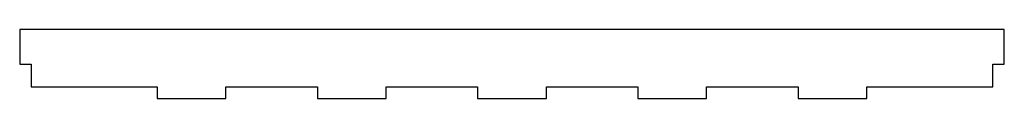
# Model space of a CAD drawing. Header units: millimetres. Extents: x -440 to -10, y -435 to -405.
import ezdxf

# ---------------------------------------------------------------- set-up
doc = ezdxf.new("R2010")
doc.units = ezdxf.units.MM

msp = doc.modelspace()

# ---------------------------------------------------------------- linework, layer by layer
at = {"color": 7, "linetype": 'Continuous', "lineweight": 25}
for p, q in [((-440, -405), (-440, -420)), ((-10, -405), (-440, -405)), ((-10, -420), (-10, -405)), ((-440, -420), (-435, -420)), ((-435, -420), (-435, -430)), ((-15, -420), (-10, -420)), ((-15, -430), (-15, -420)), ((-435, -430), (-380, -430)), ((-380, -430), (-380, -435)), ((-350, -430), (-310, -430)), ((-350, -435), (-350, -430)), ((-310, -430), (-310, -435)), ((-280, -430), (-240, -430)), ((-280, -435), (-280, -430)), ((-240, -430), (-240, -435)), ((-210, -435), (-210, -430)), ((-210, -430), (-170, -430)), ((-170, -430), (-170, -435)), ((-140, -430), (-100, -430)), ((-140, -435), (-140, -430)), ((-100, -430), (-100, -435)), ((-70, -430), (-15, -430)), ((-70, -435), (-70, -430)), ((-380, -435), (-350, -435)), ((-310, -435), (-280, -435)), ((-240, -435), (-210, -435)), ((-170, -435), (-140, -435)), ((-100, -435), (-70, -435))]:
    msp.add_line(p, q, dxfattribs=at)

doc.saveas('drawing.dxf')
